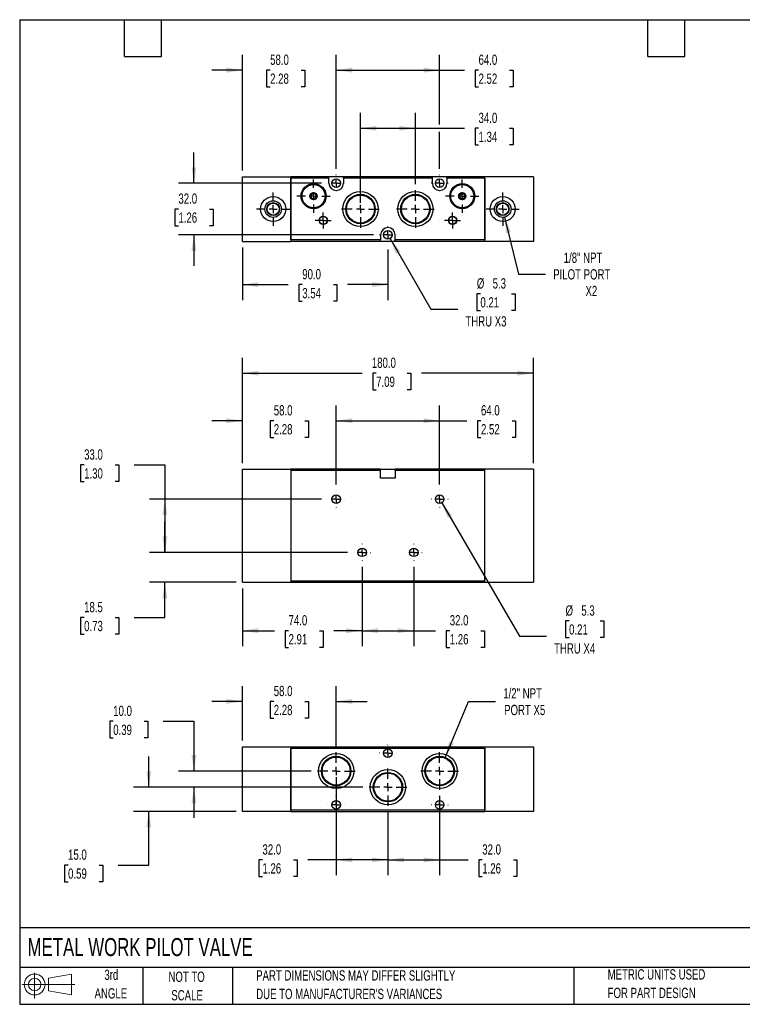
# Model space of a CAD drawing. Header units: millimetres. Extents: x 19 to 819, y 19 to 629.
# Tile 1 of 2: x 19 to 466, y 19 to 629. Entities that reach past the tile are written whole.
import ezdxf

# ---------------------------------------------------------------- set-up
doc = ezdxf.new("R2010")
doc.units = ezdxf.units.MM
doc.header["$LTSCALE"] = 3
doc.linetypes.add('CENTERX2', pattern=[20.32, 12.7, -2.54, 2.54, -2.54])
doc.layers.add('CENTER', color=40, linetype='CENTERX2')
doc.layers.add('SLD-DEFPOINTS', color=7, linetype='Continuous')
doc.layers.add('DIMENSIONS', color=140, linetype='Continuous', lineweight=25)
doc.layers.add('TEXT', color=140, linetype='Continuous', lineweight=25)
doc.styles.add('SLDTEXTSTYLE0', font='TXT', dxfattribs={"width": 0.7})
doc.dimstyles.new('SLDDIMSTYLE0', dxfattribs={"dimtxt": 6.474023, "dimasz": 9.906, "dimexe": 0, "dimexo": 0.0625, "dimgap": 1.618506, "dimtad": 0, "dimtih": 1, "dimtoh": 1, "dimrnd": 1e-09, "dimzin": 4, "dimdsep": 46, "dimtxsty": 'SLDTEXTSTYLE0', "dimsah": 1, "dimcen": 0.09, "dimadec": 0, "dimazin": 1, "dimtfac": 1, "dimtofl": 0, "dimtmove": 0, "dimatfit": 3, "dimfxl": 0, "dimfrac": 2, "dimtolj": 1, "dimtzin": 12, "dimarcsym": 0})
doc.dimstyles.new('SLDDIMSTYLE1', dxfattribs={"dimtxt": 6.474023, "dimasz": 9.906, "dimexe": 0, "dimexo": 0.0625, "dimgap": 1.618506, "dimtad": 0, "dimtih": 1, "dimtoh": 1, "dimrnd": 1e-09, "dimzin": 12, "dimdsep": 46, "dimtxsty": 'SLDTEXTSTYLE0', "dimsah": 1, "dimcen": 0.09, "dimadec": 0, "dimazin": 3, "dimtfac": 1, "dimtmove": 0, "dimatfit": 0, "dimfxl": 0, "dimfrac": 2, "dimtolj": 1, "dimtzin": 12, "dimarcsym": 0})
doc.dimstyles.new('SLDDIMSTYLE2', dxfattribs={"dimtxt": 6.474023, "dimasz": 9.906, "dimexe": 0, "dimexo": 0.0625, "dimgap": 1.618506, "dimtad": 0, "dimtih": 1, "dimtoh": 1, "dimrnd": 1e-09, "dimzin": 12, "dimdsep": 46, "dimtxsty": 'SLDTEXTSTYLE0', "dimsah": 1, "dimcen": 0, "dimadec": 0, "dimazin": 3, "dimtfac": 1, "dimtofl": 0, "dimtmove": 0, "dimatfit": 3, "dimfxl": 0, "dimfrac": 2, "dimtolj": 1, "dimtzin": 12, "dimarcsym": 0})
doc.dimstyles.new('SLDDIMSTYLE3', dxfattribs={"dimtxt": 6.474023, "dimasz": 9.906, "dimexe": 0, "dimexo": 0.0625, "dimgap": 1.618506, "dimtad": 0, "dimtih": 1, "dimtoh": 1, "dimrnd": 1e-09, "dimzin": 4, "dimdsep": 46, "dimtxsty": 'SLDTEXTSTYLE0', "dimsah": 1, "dimcen": 0.09, "dimadec": 0, "dimazin": 1, "dimtfac": 1, "dimtmove": 0, "dimatfit": 0, "dimfxl": 0, "dimfrac": 2, "dimtolj": 1, "dimtzin": 12, "dimarcsym": 0})
doc.dimstyles.new('SLDDIMSTYLE4', dxfattribs={"dimtxt": 6.474023, "dimasz": 9.906, "dimexe": 0, "dimexo": 0.0625, "dimgap": 1.618506, "dimtad": 0, "dimtih": 1, "dimtoh": 1, "dimrnd": 1e-09, "dimzin": 12, "dimdsep": 46, "dimtxsty": 'SLDTEXTSTYLE0', "dimsah": 1, "dimcen": 0, "dimadec": 0, "dimazin": 3, "dimtfac": 1, "dimtofl": 0, "dimtmove": 0, "dimatfit": 3, "dimfxl": 0, "dimfrac": 2, "dimtolj": 1, "dimtzin": 12, "dimarcsym": 0})

# ---------------------------------------------------------------- blocks, each defined once
blk = doc.blocks.new('Block11')
at = {"color": 7, "linetype": 'Continuous', "lineweight": 18}
for p, q in [((7.77, 15.93), (7.77, 0)), ((16.44, 12.5), (30.53, 15.1)), ((16.44, 4.79), (16.44, 12.5)), ((30.53, 15.1), (30.53, 2.19)), ((0, 8.65), (32.62, 8.65)), ((16.44, 4.79), (30.53, 2.19))]:
    blk.add_line(p, q, dxfattribs=at)
for radius in [6.45, 3.86]:
    blk.add_circle((7.77, 8.65), radius, dxfattribs=at)
blk = doc.blocks.new('Block12')
at = {"layer": 'SLD-DEFPOINTS'}
blk.add_blockref('Block11', (0, 0), dxfattribs=at)
blk = doc.blocks.new('_D')
at = {"layer": 'DIMENSIONS'}
for p, q in [((230.87, 289.85), (230.87, 240.83)), ((156.87, 276.54), (156.87, 240.83)), ((156.87, 250.35), (176.61, 250.35)), ((185.39, 250.35), (183.21, 250.35)), ((183.21, 250.35), (183.21, 240.06)), ((204.62, 250.35), (206.8, 250.35)), ((206.8, 250.35), (206.8, 240.06)), ((230.87, 250.35), (213.4, 250.35)), ((183.21, 240.06), (185.39, 240.06)), ((206.8, 240.06), (204.62, 240.06))]:
    blk.add_line(p, q, dxfattribs=at)
for points in [[(156.87, 250.35), (166.77, 248.83), (166.77, 251.88)], [(230.87, 250.35), (220.96, 251.88), (220.96, 248.83)]]:
    blk.add_solid(points, dxfattribs=at)
at = {"layer": 'DIMENSIONS', "char_height": 6.35, "attachment_point": 1, "style": 'SLDTEXTSTYLE0'}
for s, insert in [('74.0', (185.39, 259.99)), ('2.91', (185.39, 248.25))]:
    blk.add_mtext(s, dxfattribs=dict(at, insert=insert))
blk = doc.blocks.new('_D_1')
at = {"layer": 'DIMENSIONS'}
for p, q in [((230.87, 289.85), (230.87, 240.83)), ((262.87, 289.85), (262.87, 240.83)), ((230.87, 250.35), (262.87, 250.35)), ((262.87, 250.35), (276.35, 250.35)), ((285.12, 250.35), (282.95, 250.35)), ((282.95, 250.35), (282.95, 240.06)), ((304.36, 250.35), (306.54, 250.35)), ((306.54, 250.35), (306.54, 240.06)), ((282.95, 240.06), (285.12, 240.06)), ((306.54, 240.06), (304.36, 240.06))]:
    blk.add_line(p, q, dxfattribs=at)
for points in [[(230.87, 250.35), (240.77, 248.83), (240.77, 251.88)], [(262.87, 250.35), (252.96, 251.88), (252.96, 248.83)]]:
    blk.add_solid(points, dxfattribs=at)
at = {"layer": 'DIMENSIONS', "char_height": 6.35, "attachment_point": 1, "style": 'SLDTEXTSTYLE0'}
for s, insert in [('32.0', (285.12, 259.99)), ('1.26', (285.12, 248.25))]:
    blk.add_mtext(s, dxfattribs=dict(at, insert=insert))
blk = doc.blocks.new('_D_2')
at = {"layer": 'DIMENSIONS'}
for p, q in [((108.87, 298.85), (108.87, 317.9)), ((221.87, 298.85), (99.34, 298.85)), ((153.06, 280.35), (99.34, 280.35)), ((108.87, 258.53), (108.87, 280.35)), ((58.91, 258.53), (56.73, 258.53)), ((56.73, 258.53), (56.73, 248.24)), ((78.15, 258.53), (80.32, 258.53)), ((80.32, 258.53), (80.32, 248.24)), ((89.82, 258.53), (108.87, 258.53)), ((56.73, 248.24), (58.91, 248.24)), ((80.32, 248.24), (78.15, 248.24))]:
    blk.add_line(p, q, dxfattribs=at)
for points in [[(108.87, 298.85), (110.39, 308.76), (107.34, 308.76)], [(108.87, 280.35), (107.34, 270.45), (110.39, 270.45)]]:
    blk.add_solid(points, dxfattribs=at)
at = {"layer": 'DIMENSIONS', "char_height": 6.35, "attachment_point": 1, "style": 'SLDTEXTSTYLE0'}
for s, insert in [('18.5', (58.91, 268.16)), ('0.73', (58.91, 256.43))]:
    blk.add_mtext(s, dxfattribs=dict(at, insert=insert))
blk = doc.blocks.new('_D_3')
at = {"layer": 'DIMENSIONS'}
for p, q in [((58.91, 353), (56.73, 353)), ((56.73, 353), (56.73, 342.71)), ((78.15, 353), (80.32, 353)), ((80.32, 353), (80.32, 342.71)), ((89.82, 353), (108.87, 353)), ((108.87, 353), (108.87, 331.85)), ((56.73, 342.71), (58.91, 342.71)), ((80.32, 342.71), (78.15, 342.71)), ((205.87, 331.85), (99.34, 331.85)), ((108.87, 331.85), (108.87, 298.85)), ((221.87, 298.85), (99.34, 298.85))]:
    blk.add_line(p, q, dxfattribs=at)
for points in [[(108.87, 331.85), (107.34, 321.95), (110.39, 321.95)], [(108.87, 298.85), (110.39, 308.76), (107.34, 308.76)]]:
    blk.add_solid(points, dxfattribs=at)
at = {"layer": 'DIMENSIONS', "char_height": 6.35, "attachment_point": 1, "style": 'SLDTEXTSTYLE0'}
for s, insert in [('33.0', (58.91, 362.64)), ('1.30', (58.91, 350.9))]:
    blk.add_mtext(s, dxfattribs=dict(at, insert=insert))
blk = doc.blocks.new('_D_4')
at = {"layer": 'DIMENSIONS'}
for p, q in [((280.2, 329.56), (328.23, 247.01)), ((358.96, 256.41), (356.78, 256.41)), ((356.78, 256.41), (356.78, 246.12)), ((378.2, 256.41), (380.37, 256.41)), ((380.37, 256.41), (380.37, 246.12)), ((328.23, 247.01), (344.9, 247.01)), ((356.78, 246.12), (358.96, 246.12)), ((380.37, 246.12), (378.2, 246.12))]:
    blk.add_line(p, q, dxfattribs=at)
blk.add_solid([(280.2, 329.56), (283.86, 320.23), (286.5, 321.77)], dxfattribs=at)
at = {"layer": 'DIMENSIONS', "char_height": 6.35, "attachment_point": 1, "style": 'SLDTEXTSTYLE0'}
for s, insert in [('%%c', (356.76, 266.04)), ('5.3', (366.54, 266.04)), ('0.21', (358.96, 254.31)), ('THRU X4', (349.66, 242.57))]:
    blk.add_mtext(s, dxfattribs=dict(at, insert=insert))
blk = doc.blocks.new('_D_5')
at = {"layer": 'DIMENSIONS'}
for p, q in [((156.87, 354.16), (156.87, 389.88)), ((214.87, 340.85), (214.87, 389.88)), ((156.87, 380.35), (137.82, 380.35)), ((176.25, 380.35), (174.07, 380.35)), ((174.07, 380.35), (174.07, 370.06)), ((195.49, 380.35), (197.66, 380.35)), ((197.66, 380.35), (197.66, 370.06)), ((214.87, 380.35), (233.92, 380.35)), ((174.07, 370.06), (176.25, 370.06)), ((197.66, 370.06), (195.49, 370.06))]:
    blk.add_line(p, q, dxfattribs=at)
for points in [[(156.87, 380.35), (146.96, 381.88), (146.96, 378.83)], [(214.87, 380.35), (224.77, 378.83), (224.77, 381.88)]]:
    blk.add_solid(points, dxfattribs=at)
at = {"layer": 'DIMENSIONS', "char_height": 6.35, "attachment_point": 1, "style": 'SLDTEXTSTYLE0'}
for s, insert in [('58.0', (176.25, 389.99)), ('2.28', (176.25, 378.25))]:
    blk.add_mtext(s, dxfattribs=dict(at, insert=insert))
blk = doc.blocks.new('_D_6')
at = {"layer": 'DIMENSIONS'}
for p, q in [((214.87, 340.85), (214.87, 389.88)), ((278.87, 340.85), (278.87, 389.88)), ((214.87, 380.35), (278.87, 380.35)), ((278.87, 380.35), (295.67, 380.35)), ((304.44, 380.35), (302.26, 380.35)), ((302.26, 380.35), (302.26, 370.06)), ((323.68, 380.35), (325.85, 380.35)), ((325.85, 380.35), (325.85, 370.06)), ((302.26, 370.06), (304.44, 370.06)), ((325.85, 370.06), (323.68, 370.06))]:
    blk.add_line(p, q, dxfattribs=at)
for points in [[(214.87, 380.35), (224.77, 378.83), (224.77, 381.88)], [(278.87, 380.35), (268.96, 381.88), (268.96, 378.83)]]:
    blk.add_solid(points, dxfattribs=at)
at = {"layer": 'DIMENSIONS', "char_height": 6.35, "attachment_point": 1, "style": 'SLDTEXTSTYLE0'}
for s, insert in [('64.0', (304.44, 389.99)), ('2.52', (304.44, 378.25))]:
    blk.add_mtext(s, dxfattribs=dict(at, insert=insert))
blk = doc.blocks.new('_D_7')
at = {"layer": 'DIMENSIONS'}
for p, q in [((156.87, 354.16), (156.87, 419.31)), ((336.87, 354.16), (336.87, 419.31)), ((156.87, 409.78), (230.84, 409.78)), ((239.61, 409.78), (237.44, 409.78)), ((237.44, 409.78), (237.44, 399.49)), ((258.85, 409.78), (261.02, 409.78)), ((261.02, 409.78), (261.02, 399.49)), ((336.87, 409.78), (267.62, 409.78)), ((237.44, 399.49), (239.61, 399.49)), ((261.02, 399.49), (258.85, 399.49))]:
    blk.add_line(p, q, dxfattribs=at)
for points in [[(156.87, 409.78), (166.77, 408.26), (166.77, 411.31)], [(336.87, 409.78), (326.96, 411.31), (326.96, 408.26)]]:
    blk.add_solid(points, dxfattribs=at)
at = {"layer": 'DIMENSIONS', "char_height": 6.35, "attachment_point": 1, "style": 'SLDTEXTSTYLE0'}
for s, insert in [('180.0', (236.92, 419.42)), ('7.09', (239.61, 407.68))]:
    blk.add_mtext(s, dxfattribs=dict(at, insert=insert))
blk = doc.blocks.new('SW_CENTERMARKSYMBOL_0')
at = {"layer": 'CENTER', "color": 0}
for p, q in [((-5.08, 0), (-5.19, 0)), ((0, 0), (-2.54, 0)), ((0, 5.08), (0, 5.19)), ((0, 0), (0, 2.54)), ((0, 0), (2.54, 0)), ((0, 0), (0, -2.54)), ((5.08, 0), (5.19, 0)), ((0, -5.08), (0, -5.19))]:
    blk.add_line(p, q, dxfattribs=at)
blk = doc.blocks.new('SW_CENTERMARKSYMBOL_1')
at = {"layer": 'CENTER', "color": 0}
for p, q in [((-5.08, 0), (-5.19, 0)), ((0, 0), (-2.54, 0)), ((0, 5.08), (0, 5.19)), ((0, 0), (0, 2.54)), ((0, 0), (2.54, 0)), ((0, 0), (0, -2.54)), ((5.08, 0), (5.19, 0)), ((0, -5.08), (0, -5.19))]:
    blk.add_line(p, q, dxfattribs=at)
blk = doc.blocks.new('SW_CENTERMARKSYMBOL_2')
at = {"layer": 'CENTER', "color": 0}
for p, q in [((-5.08, 0), (-5.19, 0)), ((0, 0), (-2.54, 0)), ((0, 5.08), (0, 5.19)), ((0, 0), (0, 2.54)), ((0, 0), (2.54, 0)), ((0, 0), (0, -2.54)), ((5.08, 0), (5.19, 0)), ((0, -5.08), (0, -5.19))]:
    blk.add_line(p, q, dxfattribs=at)
blk = doc.blocks.new('SW_CENTERMARKSYMBOL_3')
at = {"layer": 'CENTER', "color": 0}
for p, q in [((-5.08, 0), (-5.19, 0)), ((0, 0), (-2.54, 0)), ((0, 5.08), (0, 5.19)), ((0, 0), (0, 2.54)), ((0, 0), (2.54, 0)), ((0, 0), (0, -2.54)), ((0, -5.08), (0, -5.19)), ((5.08, 0), (5.19, 0))]:
    blk.add_line(p, q, dxfattribs=at)
blk = doc.blocks.new('_D_10')
at = {"layer": 'DIMENSIONS'}
for p, q in [((214.87, 159.68), (214.87, 98.96)), ((246.87, 138.03), (246.87, 98.96)), ((169.25, 108.49), (167.08, 108.49)), ((167.08, 108.49), (167.08, 98.2)), ((188.49, 108.49), (190.67, 108.49)), ((190.67, 108.49), (190.67, 98.2)), ((214.87, 108.49), (197.27, 108.49)), ((246.87, 108.49), (214.87, 108.49)), ((167.08, 98.2), (169.25, 98.2)), ((190.67, 98.2), (188.49, 98.2))]:
    blk.add_line(p, q, dxfattribs=at)
for points in [[(214.87, 108.49), (224.77, 106.96), (224.77, 110.01)], [(246.87, 108.49), (236.96, 110.01), (236.96, 106.96)]]:
    blk.add_solid(points, dxfattribs=at)
at = {"layer": 'DIMENSIONS', "char_height": 6.35, "attachment_point": 1, "style": 'SLDTEXTSTYLE0'}
for s, insert in [('32.0', (169.25, 118.12)), ('1.26', (169.25, 106.38))]:
    blk.add_mtext(s, dxfattribs=dict(at, insert=insert))
blk = doc.blocks.new('_D_11')
at = {"layer": 'DIMENSIONS'}
for p, q in [((278.87, 148.03), (278.87, 98.96)), ((246.87, 138.03), (246.87, 98.96)), ((246.87, 108.49), (278.87, 108.49)), ((278.87, 108.49), (296.47, 108.49)), ((305.24, 108.49), (303.07, 108.49)), ((303.07, 108.49), (303.07, 98.2)), ((324.48, 108.49), (326.65, 108.49)), ((326.65, 108.49), (326.65, 98.2)), ((303.07, 98.2), (305.24, 98.2)), ((326.65, 98.2), (324.48, 98.2))]:
    blk.add_line(p, q, dxfattribs=at)
for points in [[(246.87, 108.49), (256.77, 106.96), (256.77, 110.01)], [(278.87, 108.49), (268.96, 110.01), (268.96, 106.96)]]:
    blk.add_solid(points, dxfattribs=at)
at = {"layer": 'DIMENSIONS', "char_height": 6.35, "attachment_point": 1, "style": 'SLDTEXTSTYLE0'}
for s, insert in [('32.0', (305.24, 118.12)), ('1.26', (305.24, 106.38))]:
    blk.add_mtext(s, dxfattribs=dict(at, insert=insert))
blk = doc.blocks.new('_D_12')
at = {"layer": 'DIMENSIONS'}
for p, q in [((98.94, 153.49), (98.94, 172.54)), ((231.41, 153.49), (89.41, 153.49)), ((153.06, 138.49), (89.41, 138.49)), ((98.94, 105.27), (98.94, 138.49)), ((48.98, 105.27), (46.8, 105.27)), ((46.8, 105.27), (46.8, 94.98)), ((68.22, 105.27), (70.39, 105.27)), ((70.39, 105.27), (70.39, 94.98)), ((79.89, 105.27), (98.94, 105.27)), ((46.8, 94.98), (48.98, 94.98)), ((70.39, 94.98), (68.22, 94.98))]:
    blk.add_line(p, q, dxfattribs=at)
for points in [[(98.94, 153.49), (100.46, 163.39), (97.41, 163.39)], [(98.94, 138.49), (97.41, 128.58), (100.46, 128.58)]]:
    blk.add_solid(points, dxfattribs=at)
at = {"layer": 'DIMENSIONS', "char_height": 6.35, "attachment_point": 1, "style": 'SLDTEXTSTYLE0'}
for s, insert in [('15.0', (48.98, 114.9)), ('0.59', (48.98, 103.16))]:
    blk.add_mtext(s, dxfattribs=dict(at, insert=insert))
blk = doc.blocks.new('_D_13')
at = {"layer": 'DIMENSIONS'}
for p, q in [((76.91, 194.27), (74.73, 194.27)), ((74.73, 194.27), (74.73, 183.98)), ((96.15, 194.27), (98.32, 194.27)), ((98.32, 194.27), (98.32, 183.98)), ((107.82, 194.27), (126.87, 194.27)), ((126.87, 194.27), (126.87, 163.49)), ((74.73, 183.98), (76.91, 183.98)), ((98.32, 183.98), (96.15, 183.98)), ((199.41, 163.49), (117.34, 163.49)), ((231.41, 153.49), (117.34, 153.49)), ((126.87, 153.49), (126.87, 134.44))]:
    blk.add_line(p, q, dxfattribs=at)
for points in [[(126.87, 163.49), (128.39, 173.39), (125.34, 173.39)], [(126.87, 153.49), (125.34, 143.58), (128.39, 143.58)]]:
    blk.add_solid(points, dxfattribs=at)
at = {"layer": 'DIMENSIONS', "char_height": 6.35, "attachment_point": 1, "style": 'SLDTEXTSTYLE0'}
for s, insert in [('10.0', (76.91, 203.91)), ('0.39', (76.91, 192.17))]:
    blk.add_mtext(s, dxfattribs=dict(at, insert=insert))
blk = doc.blocks.new('_D_14')
at = {"layer": 'DIMENSIONS'}
for p, q in [((156.87, 182.3), (156.87, 216.09)), ((214.87, 178.94), (214.87, 216.09)), ((156.87, 206.56), (137.82, 206.56)), ((176.23, 206.56), (174.06, 206.56)), ((174.06, 206.56), (174.06, 196.27)), ((195.47, 206.56), (197.65, 206.56)), ((197.65, 206.56), (197.65, 196.27)), ((214.87, 206.56), (233.92, 206.56)), ((174.06, 196.27), (176.23, 196.27)), ((197.65, 196.27), (195.47, 196.27))]:
    blk.add_line(p, q, dxfattribs=at)
for points in [[(156.87, 206.56), (146.96, 208.09), (146.96, 205.04)], [(214.87, 206.56), (224.77, 205.04), (224.77, 208.09)]]:
    blk.add_solid(points, dxfattribs=at)
at = {"layer": 'DIMENSIONS', "char_height": 6.35, "attachment_point": 1, "style": 'SLDTEXTSTYLE0'}
for s, insert in [('58.0', (176.23, 216.2)), ('2.28', (176.23, 204.46))]:
    blk.add_mtext(s, dxfattribs=dict(at, insert=insert))
blk = doc.blocks.new('_D_15')
at = {"layer": 'DIMENSIONS'}
for p, q in [((282.36, 171.89), (296.8, 206.56)), ((296.8, 206.56), (313.46, 206.56))]:
    blk.add_line(p, q, dxfattribs=at)
blk.add_solid([(282.36, 171.89), (287.58, 180.45), (284.76, 181.62)], dxfattribs=at)
at = {"layer": 'DIMENSIONS', "char_height": 6.35, "attachment_point": 1, "style": 'SLDTEXTSTYLE0'}
for s, insert in [('1/2" NPT', (318.23, 214.75)), ('PORT X5', (318.77, 204.46))]:
    blk.add_mtext(s, dxfattribs=dict(at, insert=insert))
blk = doc.blocks.new('SW_CENTERMARKSYMBOL_4')
at = {"layer": 'CENTER', "color": 0}
for p, q in [((0, 5.08), (0, 11.64)), ((-5.08, 0), (-11.64, 0)), ((0, 0), (-2.54, 0)), ((0, 0), (0, 2.54)), ((0, 0), (0, -2.54)), ((0, 0), (2.54, 0)), ((5.08, 0), (11.64, 0)), ((0, -5.08), (0, -11.64))]:
    blk.add_line(p, q, dxfattribs=at)
blk = doc.blocks.new('SW_CENTERMARKSYMBOL_5')
at = {"layer": 'CENTER', "color": 0}
for p, q in [((0, 5.08), (0, 11.64)), ((-5.08, 0), (-11.64, 0)), ((0, 0), (-2.54, 0)), ((0, 0), (0, 2.54)), ((0, 0), (0, -2.54)), ((0, 0), (2.54, 0)), ((5.08, 0), (11.64, 0)), ((0, -5.08), (0, -11.64))]:
    blk.add_line(p, q, dxfattribs=at)
blk = doc.blocks.new('SW_CENTERMARKSYMBOL_6')
at = {"layer": 'CENTER', "color": 0}
for p, q in [((0, 5.08), (0, 11.64)), ((-5.08, 0), (-11.64, 0)), ((0, 0), (-2.54, 0)), ((0, 0), (0, 2.54)), ((0, 0), (0, -2.54)), ((0, 0), (2.54, 0)), ((5.08, 0), (11.64, 0)), ((0, -5.08), (0, -11.64))]:
    blk.add_line(p, q, dxfattribs=at)
blk = doc.blocks.new('SW_CENTERMARKSYMBOL_7')
at = {"layer": 'CENTER', "color": 0}
for p, q in [((-5.08, 0), (-5.19, 0)), ((0, 0), (-2.54, 0)), ((0, 5.08), (0, 5.19)), ((0, 0), (0, 2.54)), ((0, 0), (0, -2.54)), ((0, 0), (2.54, 0)), ((5.08, 0), (5.19, 0)), ((0, -5.08), (0, -5.19))]:
    blk.add_line(p, q, dxfattribs=at)
blk = doc.blocks.new('SW_CENTERMARKSYMBOL_8')
at = {"layer": 'CENTER', "color": 0}
for p, q in [((-5.08, 0), (-5.19, 0)), ((0, 0), (-2.54, 0)), ((0, 5.08), (0, 5.19)), ((0, 0), (0, 2.54)), ((0, 0), (0, -2.54)), ((0, 0), (2.54, 0)), ((5.08, 0), (5.19, 0)), ((0, -5.08), (0, -5.19))]:
    blk.add_line(p, q, dxfattribs=at)
blk = doc.blocks.new('SW_CENTERMARKSYMBOL_9')
at = {"layer": 'CENTER', "color": 0}
for p, q in [((-5.08, 0), (-5.19, 0)), ((0, 0), (-2.54, 0)), ((0, 5.08), (0, 5.19)), ((0, 0), (0, 2.54)), ((0, 0), (0, -2.54)), ((0, 0), (2.54, 0)), ((5.08, 0), (5.19, 0)), ((0, -5.08), (0, -5.19))]:
    blk.add_line(p, q, dxfattribs=at)
blk = doc.blocks.new('_D_16')
at = {"layer": 'DIMENSIONS'}
for p, q in [((156.87, 487.6), (156.87, 455.1)), ((246.87, 486.41), (246.87, 455.1)), ((156.87, 464.63), (185.1, 464.63)), ((193.87, 464.63), (191.7, 464.63)), ((191.7, 464.63), (191.7, 454.34)), ((213.11, 464.63), (215.28, 464.63)), ((215.28, 464.63), (215.28, 454.34)), ((246.87, 464.63), (221.88, 464.63)), ((191.7, 454.34), (193.87, 454.34)), ((215.28, 454.34), (213.11, 454.34))]:
    blk.add_line(p, q, dxfattribs=at)
for points in [[(156.87, 464.63), (166.77, 463.1), (166.77, 466.15)], [(246.87, 464.63), (236.96, 466.15), (236.96, 463.1)]]:
    blk.add_solid(points, dxfattribs=at)
at = {"layer": 'DIMENSIONS', "char_height": 6.35, "attachment_point": 1, "style": 'SLDTEXTSTYLE0'}
for s, insert in [('90.0', (193.87, 474.26)), ('3.54', (193.87, 462.52))]:
    blk.add_mtext(s, dxfattribs=dict(at, insert=insert))
blk = doc.blocks.new('_D_17')
at = {"layer": 'DIMENSIONS'}
for p, q in [((126.87, 527.41), (126.87, 546.46)), ((205.87, 527.41), (117.34, 527.41)), ((117.25, 511.41), (115.07, 511.41)), ((115.07, 511.41), (115.07, 501.12)), ((136.49, 511.41), (138.66, 511.41)), ((138.66, 511.41), (138.66, 501.12)), ((115.07, 501.12), (117.25, 501.12)), ((138.66, 501.12), (136.49, 501.12)), ((237.87, 495.41), (117.34, 495.41)), ((126.87, 495.41), (126.87, 476.36))]:
    blk.add_line(p, q, dxfattribs=at)
for points in [[(126.87, 527.41), (128.39, 537.31), (125.34, 537.31)], [(126.87, 495.41), (125.34, 485.5), (128.39, 485.5)]]:
    blk.add_solid(points, dxfattribs=at)
at = {"layer": 'DIMENSIONS', "char_height": 6.35, "attachment_point": 1, "style": 'SLDTEXTSTYLE0'}
for s, insert in [('32.0', (117.25, 521.04)), ('1.26', (117.25, 509.3))]:
    blk.add_mtext(s, dxfattribs=dict(at, insert=insert))
blk = doc.blocks.new('_D_18')
at = {"layer": 'DIMENSIONS'}
for p, q in [((156.87, 535.22), (156.87, 606.93)), ((214.87, 536.41), (214.87, 606.93)), ((156.87, 597.41), (137.82, 597.41)), ((174, 597.41), (171.82, 597.41)), ((171.82, 597.41), (171.82, 587.12)), ((193.24, 597.41), (195.41, 597.41)), ((195.41, 597.41), (195.41, 587.12)), ((214.87, 597.41), (233.92, 597.41)), ((171.82, 587.12), (174, 587.12)), ((195.41, 587.12), (193.24, 587.12))]:
    blk.add_line(p, q, dxfattribs=at)
for points in [[(156.87, 597.41), (146.96, 598.93), (146.96, 595.88)], [(214.87, 597.41), (224.77, 595.88), (224.77, 598.93)]]:
    blk.add_solid(points, dxfattribs=at)
at = {"layer": 'DIMENSIONS', "char_height": 6.35, "attachment_point": 1, "style": 'SLDTEXTSTYLE0'}
for s, insert in [('58.0', (174, 607.04)), ('2.28', (174, 595.3))]:
    blk.add_mtext(s, dxfattribs=dict(at, insert=insert))
blk = doc.blocks.new('_D_19')
at = {"layer": 'DIMENSIONS'}
for p, q in [((214.87, 536.41), (214.87, 606.93)), ((278.87, 563.69), (278.87, 606.93)), ((214.87, 597.41), (278.87, 597.41)), ((278.87, 597.41), (294.17, 597.41)), ((302.94, 597.41), (300.76, 597.41)), ((300.76, 597.41), (300.76, 587.12)), ((322.18, 597.41), (324.35, 597.41)), ((324.35, 597.41), (324.35, 587.12)), ((300.76, 587.12), (302.94, 587.12)), ((324.35, 587.12), (322.18, 587.12)), ((278.87, 536.41), (278.87, 559.12))]:
    blk.add_line(p, q, dxfattribs=at)
for points in [[(214.87, 597.41), (224.77, 595.88), (224.77, 598.93)], [(278.87, 597.41), (268.96, 598.93), (268.96, 595.88)]]:
    blk.add_solid(points, dxfattribs=at)
at = {"layer": 'DIMENSIONS', "char_height": 6.35, "attachment_point": 1, "style": 'SLDTEXTSTYLE0'}
for s, insert in [('64.0', (302.94, 607.04)), ('2.52', (302.94, 595.3))]:
    blk.add_mtext(s, dxfattribs=dict(at, insert=insert))
blk = doc.blocks.new('_D_20')
at = {"layer": 'DIMENSIONS'}
for p, q in [((229.87, 515.22), (229.87, 570.93)), ((263.87, 526.86), (263.87, 570.93)), ((229.87, 561.41), (263.87, 561.41)), ((263.87, 561.41), (294.17, 561.41)), ((302.94, 561.41), (300.76, 561.41)), ((300.76, 561.41), (300.76, 551.12)), ((322.18, 561.41), (324.35, 561.41)), ((324.35, 561.41), (324.35, 551.12)), ((300.76, 551.12), (302.94, 551.12)), ((324.35, 551.12), (322.18, 551.12))]:
    blk.add_line(p, q, dxfattribs=at)
for points in [[(229.87, 561.41), (239.77, 559.88), (239.77, 562.93)], [(263.87, 561.41), (253.96, 562.93), (253.96, 559.88)]]:
    blk.add_solid(points, dxfattribs=at)
at = {"layer": 'DIMENSIONS', "char_height": 6.35, "attachment_point": 1, "style": 'SLDTEXTSTYLE0'}
for s, insert in [('34.0', (302.94, 571.04)), ('1.34', (302.94, 559.3))]:
    blk.add_mtext(s, dxfattribs=dict(at, insert=insert))
blk = doc.blocks.new('_D_21')
at = {"layer": 'DIMENSIONS'}
for p, q in [((319.09, 506.41), (327.69, 471.11)), ((327.69, 471.11), (344.36, 471.11))]:
    blk.add_line(p, q, dxfattribs=at)
blk.add_solid([(319.09, 506.41), (319.95, 496.42), (322.91, 497.14)], dxfattribs=at)
at = {"layer": 'DIMENSIONS', "char_height": 6.35, "attachment_point": 1, "style": 'SLDTEXTSTYLE0'}
for s, insert in [('1/8" NPT', (355.62, 484.44)), ('PILOT PORT', (349.12, 474.15)), ('X2', (369.1, 463.86))]:
    blk.add_mtext(s, dxfattribs=dict(at, insert=insert))
blk = doc.blocks.new('_D_22')
at = {"layer": 'DIMENSIONS'}
for p, q in [((248.19, 493.11), (273.36, 449.53)), ((304.08, 458.93), (301.91, 458.93)), ((301.91, 458.93), (301.91, 448.64)), ((323.32, 458.93), (325.5, 458.93)), ((325.5, 458.93), (325.5, 448.64)), ((273.36, 449.53), (290.03, 449.53)), ((301.91, 448.64), (304.08, 448.64)), ((325.5, 448.64), (323.32, 448.64))]:
    blk.add_line(p, q, dxfattribs=at)
blk.add_solid([(248.19, 493.11), (251.82, 483.77), (254.46, 485.3)], dxfattribs=at)
at = {"layer": 'DIMENSIONS', "char_height": 6.35, "attachment_point": 1, "style": 'SLDTEXTSTYLE0'}
for s, insert in [('%%c', (301.89, 468.56)), ('5.3', (311.66, 468.56)), ('0.21', (304.08, 456.82)), ('THRU X3', (294.79, 445.08))]:
    blk.add_mtext(s, dxfattribs=dict(at, insert=insert))
blk = doc.blocks.new('SW_CENTERMARKSYMBOL_10')
at = {"layer": 'CENTER', "color": 0}
for p, q in [((0, 5.08), (0, 10.29)), ((-5.08, 0), (-10.29, 0)), ((0, 0), (-2.54, 0)), ((0, 0), (0, 2.54)), ((0, 0), (0, -2.54)), ((0, 0), (2.54, 0)), ((5.08, 0), (10.29, 0)), ((0, -5.08), (0, -10.29))]:
    blk.add_line(p, q, dxfattribs=at)
blk = doc.blocks.new('SW_CENTERMARKSYMBOL_11')
at = {"layer": 'CENTER', "color": 0}
for p, q in [((0, 5.08), (0, 10.29)), ((-5.08, 0), (-10.29, 0)), ((0, 0), (-2.54, 0)), ((0, 0), (0, 2.54)), ((0, 0), (0, -2.54)), ((0, 0), (2.54, 0)), ((5.08, 0), (10.29, 0)), ((0, -5.08), (0, -10.29))]:
    blk.add_line(p, q, dxfattribs=at)
blk = doc.blocks.new('SW_CENTERMARKSYMBOL_12')
at = {"layer": 'CENTER', "color": 0}
for p, q in [((-2.54, 0), (-4.94, 0)), ((0, 0), (-2.54, 0)), ((0, 2.54), (0, 4.94)), ((0, 0), (0, 2.54)), ((0, 0), (0, -2.54)), ((0, 0), (2.54, 0)), ((2.54, 0), (4.94, 0)), ((0, -2.54), (0, -4.94))]:
    blk.add_line(p, q, dxfattribs=at)
blk = doc.blocks.new('SW_CENTERMARKSYMBOL_13')
at = {"layer": 'CENTER', "color": 0}
for p, q in [((-2.54, 0), (-4.94, 0)), ((0, 0), (-2.54, 0)), ((0, 2.54), (0, 4.94)), ((0, 0), (0, 2.54)), ((0, 0), (0, -2.54)), ((0, 0), (2.54, 0)), ((2.54, 0), (4.94, 0)), ((0, -2.54), (0, -4.94))]:
    blk.add_line(p, q, dxfattribs=at)
blk = doc.blocks.new('SW_CENTERMARKSYMBOL_14')
at = {"layer": 'CENTER', "color": 0}
for p, q in [((0, 5.08), (0, 11.64)), ((-5.08, 0), (-11.64, 0)), ((0, 0), (-2.54, 0)), ((0, 0), (0, 2.54)), ((0, 0), (0, -2.54)), ((0, 0), (2.54, 0)), ((5.08, 0), (11.64, 0)), ((0, -5.08), (0, -11.64))]:
    blk.add_line(p, q, dxfattribs=at)
blk = doc.blocks.new('SW_CENTERMARKSYMBOL_15')
at = {"layer": 'CENTER', "color": 0}
for p, q in [((0, 5.08), (0, 11.64)), ((-5.08, 0), (-11.64, 0)), ((0, 0), (-2.54, 0)), ((0, 0), (0, 2.54)), ((0, 0), (0, -2.54)), ((0, 0), (2.54, 0)), ((5.08, 0), (11.64, 0)), ((0, -5.08), (0, -11.64))]:
    blk.add_line(p, q, dxfattribs=at)
blk = doc.blocks.new('SW_CENTERMARKSYMBOL_16')
at = {"layer": 'CENTER', "color": 0}
for p, q in [((-5.08, 0), (-5.19, 0)), ((0, 0), (-2.54, 0)), ((0, 5.08), (0, 5.19)), ((0, 0), (0, 2.54)), ((0, 0), (0, -2.54)), ((0, 0), (2.54, 0)), ((5.08, 0), (5.19, 0)), ((0, -5.08), (0, -5.19))]:
    blk.add_line(p, q, dxfattribs=at)
blk = doc.blocks.new('SW_CENTERMARKSYMBOL_17')
at = {"layer": 'CENTER', "color": 0}
for p, q in [((-5.08, 0), (-5.19, 0)), ((0, 0), (-2.54, 0)), ((0, 5.08), (0, 5.19)), ((0, 0), (0, 2.54)), ((0, 0), (0, -2.54)), ((0, 0), (2.54, 0)), ((5.08, 0), (5.19, 0)), ((0, -5.08), (0, -5.19))]:
    blk.add_line(p, q, dxfattribs=at)
blk = doc.blocks.new('SW_CENTERMARKSYMBOL_18')
at = {"layer": 'CENTER', "color": 0}
for p, q in [((-5.08, 0), (-5.19, 0)), ((0, 0), (-2.54, 0)), ((0, 5.08), (0, 5.19)), ((0, 0), (0, 2.54)), ((0, 0), (0, -2.54)), ((0, 0), (2.54, 0)), ((5.08, 0), (5.19, 0)), ((0, -5.08), (0, -5.19))]:
    blk.add_line(p, q, dxfattribs=at)
blk = doc.blocks.new('SW_CENTERMARKSYMBOL_19')
at = {"layer": 'CENTER', "color": 0}
for p, q in [((0, 5.08), (0, 10.29)), ((-5.08, 0), (-10.29, 0)), ((0, 0), (-2.54, 0)), ((0, 0), (0, 2.54)), ((0, 0), (0, -2.54)), ((0, 0), (2.54, 0)), ((5.08, 0), (10.29, 0)), ((0, -5.08), (0, -10.29))]:
    blk.add_line(p, q, dxfattribs=at)
blk = doc.blocks.new('SW_CENTERMARKSYMBOL_20')
at = {"layer": 'CENTER', "color": 0}
for p, q in [((0, 5.08), (0, 10.29)), ((-5.08, 0), (-10.29, 0)), ((0, 0), (-2.54, 0)), ((0, 0), (0, 2.54)), ((0, 0), (0, -2.54)), ((0, 0), (2.54, 0)), ((5.08, 0), (10.29, 0)), ((0, -5.08), (0, -10.29))]:
    blk.add_line(p, q, dxfattribs=at)

msp = doc.modelspace()

# ---------------------------------------------------------------- linework, layer by layer
for p, q in [((156.866, 531.409), (186.866, 531.409)), ((156.866, 491.409), (156.866, 531.409)), ((210.366, 531.409), (186.866, 531.409)), ((186.866, 531.409), (186.866, 491.409)), ((186.866, 492.309), (186.866, 530.509)), ((210.366, 530.509), (186.866, 530.509)), ((210.366, 530.509), (210.366, 531.409)), ((219.366, 531.409), (210.366, 531.409)), ((210.366, 527.409), (210.366, 530.509)), ((274.366, 531.409), (219.366, 531.409)), ((219.366, 530.509), (219.366, 531.409)), ((219.366, 530.509), (219.366, 527.409)), ((274.366, 530.509), (219.366, 530.509)), ((274.366, 530.509), (274.366, 531.409)), ((283.366, 531.409), (274.366, 531.409)), ((274.366, 527.409), (274.366, 530.509)), ((306.866, 531.409), (283.366, 531.409)), ((283.366, 530.509), (283.366, 531.409)), ((283.366, 530.509), (283.366, 527.409)), ((306.866, 530.509), (283.366, 530.509)), ((336.866, 531.409), (306.866, 531.409)), ((306.866, 491.409), (306.866, 531.409)), ((306.866, 530.509), (306.866, 492.309)), ((336.866, 531.409), (336.866, 491.409)), ((242.366, 495.409), (242.366, 492.309)), ((251.366, 492.309), (251.366, 495.409)), ((156.866, 491.409), (186.866, 491.409)), ((242.366, 492.309), (186.866, 492.309)), ((242.366, 491.409), (186.866, 491.409)), ((242.366, 491.409), (242.366, 492.309)), ((251.366, 491.409), (242.366, 491.409)), ((306.866, 492.309), (251.366, 492.309)), ((251.366, 491.409), (251.366, 492.309)), ((306.866, 491.409), (251.366, 491.409)), ((336.866, 491.409), (306.866, 491.409)), ((156.866, 280.353), (156.866, 350.353)), ((156.866, 350.353), (186.866, 350.353)), ((242.366, 350.353), (186.866, 350.353)), ((186.866, 350.353), (186.866, 280.353)), ((186.866, 349.453), (186.866, 281.253)), ((242.366, 349.453), (186.866, 349.453)), ((242.366, 349.453), (242.366, 350.353)), ((242.366, 350.353), (251.366, 350.353)), ((242.366, 344.753), (242.366, 349.453)), ((306.866, 350.353), (251.366, 350.353)), ((251.366, 349.453), (251.366, 350.353)), ((251.366, 349.453), (251.366, 344.753)), ((306.866, 349.453), (251.366, 349.453)), ((306.866, 280.353), (306.866, 350.353)), ((336.866, 350.353), (306.866, 350.353)), ((306.866, 281.253), (306.866, 349.453)), ((336.866, 350.353), (336.866, 280.353)), ((251.366, 344.753), (242.366, 344.753)), ((186.866, 281.253), (306.866, 281.253)), ((156.866, 280.353), (186.866, 280.353)), ((186.866, 280.353), (306.866, 280.353)), ((306.866, 280.353), (336.866, 280.353)), ((156.866, 138.485), (156.866, 178.485)), ((156.866, 178.485), (186.866, 178.485)), ((186.866, 178.485), (306.866, 178.485)), ((186.866, 178.485), (186.866, 138.485)), ((186.866, 139.385), (186.866, 177.585)), ((186.866, 177.585), (306.866, 177.585)), ((306.866, 138.485), (306.866, 178.485)), ((306.866, 178.485), (336.866, 178.485)), ((306.866, 177.585), (306.866, 139.385)), ((336.866, 178.485), (336.866, 138.485)), ((186.866, 138.485), (156.866, 138.485)), ((186.866, 139.385), (306.866, 139.385)), ((186.866, 138.485), (306.866, 138.485)), ((336.866, 138.485), (306.866, 138.485))]:
    msp.add_line(p, q)
for centre, radius in [((200.866, 519.409), 7.75), ((200.866, 519.409), 7.5), ((200.866, 519.409), 7.154), ((214.866, 527.409), 2.65), ((278.866, 527.409), 2.65), ((292.866, 519.409), 7.75), ((292.866, 519.409), 7.5), ((292.866, 519.409), 7.154), ((175.866, 511.409), 7.75), ((200.866, 519.409), 2.23), ((229.866, 511.409), 10.9), ((229.866, 511.409), 9.103), ((229.866, 511.409), 8.662), ((263.866, 511.409), 10.9), ((263.866, 511.409), 9.103), ((263.866, 511.409), 8.662), ((292.866, 519.409), 2.23), ((317.866, 511.409), 7.75), ((175.866, 511.409), 5.15), ((175.866, 511.409), 4.002), ((175.866, 511.409), 3.711), ((317.866, 511.409), 5.15), ((317.866, 511.409), 4.002), ((317.866, 511.409), 3.711), ((206.866, 504.409), 2.6), ((206.866, 504.409), 2.4), ((286.866, 504.409), 2.6), ((286.866, 504.409), 2.4), ((246.866, 495.409), 2.65), ((214.866, 331.853), 2.65), ((278.866, 331.853), 2.65), ((230.866, 298.853), 2.65), ((262.866, 298.853), 2.65), ((246.866, 174.485), 2.65), ((214.866, 163.485), 10.9), ((214.866, 163.485), 9.103), ((214.866, 163.485), 8.662), ((278.866, 163.485), 10.9), ((278.866, 163.485), 9.103), ((278.866, 163.485), 8.662), ((246.866, 153.485), 10.9), ((246.866, 153.485), 9.103), ((246.866, 153.485), 8.662), ((214.866, 142.485), 2.65), ((278.866, 142.485), 2.65)]:
    msp.add_circle(centre, radius)
for centre, start, end in [((214.866, 527.409), 180, 0), ((278.866, 527.409), 180, 0), ((246.866, 495.409), 0, 180)]:
    msp.add_arc(centre, 4.5, start, end)
for points in [[(200, 520.909), (199.933, 520.791), (199.863, 520.671), (199.72, 520.423), (199.644, 520.292), (199.418, 519.899), (199.27, 519.644), (199.134, 519.409)], [(199.134, 519.409), (199.202, 519.291), (199.271, 519.171), (199.414, 518.923), (199.49, 518.792), (199.717, 518.399), (199.864, 518.144), (200, 517.909)], [(201.732, 520.909), (201.597, 520.909), (201.459, 520.909), (201.172, 520.909), (201.022, 520.909), (200.564, 520.909), (200.272, 520.909), (200, 520.909)], [(202.598, 519.409), (202.531, 519.526), (202.461, 519.646), (202.318, 519.894), (202.242, 520.025), (202.016, 520.418), (201.868, 520.673), (201.732, 520.909)], [(201.732, 517.909), (201.8, 518.026), (201.869, 518.146), (202.012, 518.394), (202.088, 518.525), (202.315, 518.918), (202.462, 519.173), (202.598, 519.409)], [(292, 520.909), (291.933, 520.791), (291.863, 520.671), (291.72, 520.423), (291.644, 520.292), (291.418, 519.899), (291.27, 519.644), (291.134, 519.409)], [(291.134, 519.409), (291.202, 519.291), (291.271, 519.171), (291.414, 518.923), (291.49, 518.792), (291.717, 518.399), (291.864, 518.144), (292, 517.909)], [(292, 520.909), (292.135, 520.909), (292.274, 520.909), (292.56, 520.909), (292.71, 520.909), (293.168, 520.909), (293.46, 520.909), (293.732, 520.909)], [(294.598, 519.409), (294.531, 519.526), (294.461, 519.646), (294.318, 519.894), (294.242, 520.025), (294.016, 520.418), (293.868, 520.673), (293.732, 520.909)], [(293.732, 517.909), (293.8, 518.026), (293.869, 518.146), (294.012, 518.394), (294.088, 518.525), (294.315, 518.918), (294.462, 519.173), (294.598, 519.409)], [(200, 517.909), (200.135, 517.909), (200.274, 517.909), (200.56, 517.909), (200.71, 517.909), (201.168, 517.909), (201.46, 517.909), (201.732, 517.909)], [(293.732, 517.909), (293.597, 517.909), (293.459, 517.909), (293.172, 517.909), (293.022, 517.909), (292.564, 517.909), (292.272, 517.909), (292, 517.909)]]:
    msp.add_open_spline(points, degree=3, knots=[0, 0, 0, 0, 0.25, 0.25, 0.5, 0.5, 1, 1, 1, 1])
at = {"layer": 'TEXT'}
for p, q in [((19.05, 628.65), (819.15, 628.65)), ((19.05, 628.65), (19.05, 19.05)), ((83.82, 605.79), (83.82, 628.65)), ((106.68, 605.79), (106.68, 628.65)), ((407.67, 605.79), (407.67, 628.65)), ((430.53, 605.79), (430.53, 628.65)), ((83.82, 605.79), (106.68, 605.79)), ((407.67, 605.79), (430.53, 605.79)), ((819.15, 66.378), (19.05, 66.378)), ((819.15, 41.91), (19.05, 41.91)), ((95.25, 41.91), (95.25, 19.05)), ((150.635, 41.91), (150.635, 19.05)), ((361.939, 41.91), (361.939, 19.05)), ((19.05, 19.05), (819.15, 19.05))]:
    msp.add_line(p, q, dxfattribs=at)

# ---------------------------------------------------------------- block references
at = {"layer": 'CENTER'}
for name, p in [('SW_CENTERMARKSYMBOL_17', (214.866, 527.409)), ('SW_CENTERMARKSYMBOL_16', (278.866, 527.409)), ('SW_CENTERMARKSYMBOL_11', (200.866, 519.409)), ('SW_CENTERMARKSYMBOL_10', (292.866, 519.409)), ('SW_CENTERMARKSYMBOL_20', (175.866, 511.409)), ('SW_CENTERMARKSYMBOL_15', (229.866, 511.409)), ('SW_CENTERMARKSYMBOL_14', (263.866, 511.409)), ('SW_CENTERMARKSYMBOL_19', (317.866, 511.409)), ('SW_CENTERMARKSYMBOL_13', (206.866, 504.409)), ('SW_CENTERMARKSYMBOL_12', (286.866, 504.409)), ('SW_CENTERMARKSYMBOL_18', (246.866, 495.409)), ('SW_CENTERMARKSYMBOL_0', (214.866, 331.853)), ('SW_CENTERMARKSYMBOL_1', (278.866, 331.853)), ('SW_CENTERMARKSYMBOL_3', (230.866, 298.853)), ('SW_CENTERMARKSYMBOL_2', (262.866, 298.853)), ('SW_CENTERMARKSYMBOL_9', (246.866, 174.485)), ('SW_CENTERMARKSYMBOL_6', (214.866, 163.485)), ('SW_CENTERMARKSYMBOL_5', (278.866, 163.485)), ('SW_CENTERMARKSYMBOL_4', (246.866, 153.485)), ('SW_CENTERMARKSYMBOL_8', (214.866, 142.485)), ('SW_CENTERMARKSYMBOL_7', (278.866, 142.485))]:
    msp.add_blockref(name, p, dxfattribs=at)
at = {"layer": 'SLD-DEFPOINTS'}
msp.add_blockref('Block12', (20.514, 22.662), dxfattribs=at)

# ---------------------------------------------------------------- texts
at = {"layer": 'TEXT', "style": 'SLDTEXTSTYLE0'}
for s, insert, char_height, attachment_point in [('METAL WORK PILOT VALVE', (23.897, 60.056), 11.1125, 1), ('3rd', (75.74, 40.48), 6.35, 2), ('NOT TO', (122.305, 39.296), 6.35, 2), ('PART DIMENSIONS MAY DIFFER SLIGHTLY', (165.358, 40.102), 6.35, 1), ('METRIC UNITS USED', (382.813, 40.748), 6.35, 1), ('ANGLE', (75.447, 29.013), 6.35, 2), ('SCALE', (122.594, 27.829), 6.35, 2), ("DUE TO MANUFACTURER'S VARIANCES", (165.358, 28.636), 6.35, 1), ('FOR PART DESIGN', (382.813, 29.281), 6.35, 1)]:
    msp.add_mtext(s, dxfattribs=dict(at, insert=insert, char_height=char_height, attachment_point=attachment_point))

# ---------------------------------------------------------------- dimensions: what is measured, and where the dimension line sits
at = {"layer": 'DIMENSIONS'}
for base, p1, p2, dimstyle, picture, middle in [((214.866, 597.409), (156.866, 531.409), (214.866, 532.599), 'SLDDIMSTYLE3', '_D_18', (183.616, 597.409)), ((278.866, 597.409), (214.866, 532.599), (278.866, 532.599), 'SLDDIMSTYLE0', '_D_19', (312.558, 597.409)), ((263.866, 561.409), (229.866, 511.409), (263.866, 523.052), 'SLDDIMSTYLE0', '_D_20', (312.558, 561.409)), ((246.866, 464.627), (156.866, 491.409), (246.866, 490.219), 'SLDDIMSTYLE0', '_D_16', (203.488, 464.627)), ((156.866, 409.782), (336.866, 350.353), (156.866, 350.353), 'SLDDIMSTYLE0', '_D_7', (249.231, 409.782)), ((214.866, 380.353), (156.866, 350.353), (214.866, 337.043), 'SLDDIMSTYLE3', '_D_5', (185.866, 380.353)), ((278.866, 380.353), (214.866, 337.043), (278.866, 337.043), 'SLDDIMSTYLE0', '_D_6', (314.057, 380.353)), ((230.866, 250.353), (156.866, 280.353), (230.866, 293.663), 'SLDDIMSTYLE0', '_D', (195.004, 250.353)), ((262.866, 250.353), (230.866, 293.663), (262.866, 293.663), 'SLDDIMSTYLE0', '_D_1', (294.743, 250.353)), ((214.866, 206.563), (156.866, 178.485), (214.866, 175.129), 'SLDDIMSTYLE3', '_D_14', (185.853, 206.563)), ((246.866, 108.485), (214.866, 163.485), (246.866, 141.842), 'SLDDIMSTYLE0', '_D_10', (178.874, 108.485)), ((278.866, 108.485), (246.866, 141.842), (278.866, 151.842), 'SLDDIMSTYLE0', '_D_11', (314.858, 108.485))]:
    dim = msp.add_linear_dim(base=base, p1=p1, p2=p2, dimstyle=dimstyle, dxfattribs=at)
    dim.commit()
    dim.dimension.update_dxf_attribs({"geometry": picture, "text_midpoint": middle, "dimtype": 160})
for base, p1, p2, dimstyle, picture, middle in [((126.866, 527.409), (241.676, 495.409), (209.676, 527.409), 'SLDDIMSTYLE3', '_D_17', (126.866, 511.409)), ((108.866, 298.853), (209.676, 331.853), (225.676, 298.853), 'SLDDIMSTYLE0', '_D_3', (108.866, 353.003)), ((108.866, 298.853), (156.866, 280.353), (225.676, 298.853), 'SLDDIMSTYLE1', '_D_2', (108.866, 258.529)), ((126.866, 153.485), (203.223, 163.485), (235.223, 153.485), 'SLDDIMSTYLE3', '_D_13', (126.866, 194.274)), ((98.936, 153.485), (156.866, 138.485), (235.223, 153.485), 'SLDDIMSTYLE3', '_D_12', (98.936, 105.268))]:
    dim = msp.add_linear_dim(base=base, p1=p1, p2=p2, angle=90, dimstyle=dimstyle, dxfattribs=at)
    dim.commit()
    dim.dimension.update_dxf_attribs({"geometry": picture, "text_midpoint": middle, "dimtype": 160})
for p1, p2, text, picture, middle in [((316.647, 516.412), (319.086, 506.405), '1/8" NPT\\PPILOT PORT\\PX2', '_D_21', (374.691, 471.107)), ((275.368, 155.081), (282.364, 171.89), '1/2" NPT\\PPORT X5', '_D_15', (337.294, 206.563))]:
    dim = msp.add_diameter_dim_2p(p1=p1, p2=p2, text=text, dimstyle='SLDDIMSTYLE4', override={"dimpost": '<>'}, dxfattribs=at)
    dim.commit()
    dim.dimension.update_dxf_attribs({"geometry": picture, "text_midpoint": middle, "dimtype": 163})
for p1, p2, text, picture, middle in [((245.541, 497.703), (248.191, 493.114), '<>\\PTHRU X3', '_D_22', (313.703, 452.871)), ((277.534, 334.143), (280.199, 329.562), '<>\\PTHRU X4', '_D_4', (368.577, 250.353))]:
    dim = msp.add_diameter_dim_2p(p1=p1, p2=p2, text=text, dimstyle='SLDDIMSTYLE2', dxfattribs=at)
    dim.commit()
    dim.dimension.update_dxf_attribs({"geometry": picture, "text_midpoint": middle, "dimtype": 163})

doc.saveas('drawing.dxf')
